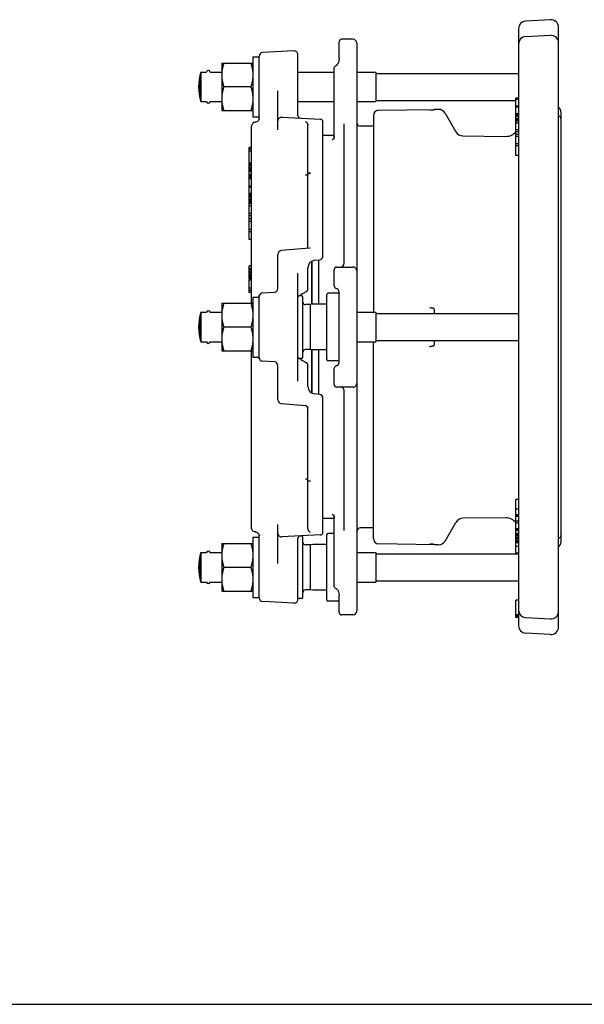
# Model space of a CAD drawing. Header units: inches. Extents: x 0 to 22, y 0 to 17.
# Tile 4 of 9: x 7.2 to 12.5, y 0 to 9.3. Entities that reach past the tile are written whole.
import ezdxf

# ---------------------------------------------------------------- set-up
doc = ezdxf.new("R2010")
doc.units = ezdxf.units.IN
doc.header["$LTSCALE"] = 1.21
doc.header["$MEASUREMENT"] = 0
doc.layers.get('0').update_dxf_attribs({"linetype": 'CONTINUOUS'})

msp = doc.modelspace()

# ---------------------------------------------------------------- linework, layer by layer
at = {"color": 7, "linetype": 'CONTINUOUS'}
for p, q in [((11.8972, 9.211), (11.8972, 3.5741)), ((12.2006, 9.2942), (11.9644, 9.2818)), ((12.2752, 3.5617), (12.2752, 9.2234)), ((10.3341, 9.1091), (10.2278, 9.1091)), ((11.9644, 9.1348), (12.2006, 9.1472)), ((10.2041, 8.9275), (10.2041, 9.0855)), ((10.3695, 9.0737), (10.3695, 3.7114)), ((9.3892, 8.9437), (9.3892, 8.3768)), ((9.3892, 8.9437), (9.4482, 8.9437)), ((9.4482, 8.3541), (9.4482, 8.9481)), ((9.7771, 8.9989), (9.4818, 8.9835)), ((9.8144, 8.388), (9.8144, 8.9635)), ((10.2041, 8.9275), (10.2037, 8.9196)), ((9.0951, 8.8847), (9.0951, 8.4359)), ((9.0951, 8.8847), (9.3892, 8.8847)), ((10.1569, 8.1655), (10.1569, 8.8376)), ((10.1747, 8.8608), (10.1726, 8.8599)), ((10.193, 8.883), (10.193, 8.883)), ((10.193, 8.883), (10.193, 8.883)), ((10.1976, 8.8942), (10.1976, 8.8941)), ((8.8899, 8.5469), (8.8899, 8.7737)), ((8.8972, 8.8), (8.8972, 8.5205)), ((8.8972, 8.8), (8.9514, 8.8)), ((8.9847, 8.8), (9.0951, 8.8)), ((9.8144, 8.8), (10.1569, 8.8)), ((10.3695, 8.8), (10.5508, 8.8)), ((10.5508, 8.8), (10.5508, 8.5205)), ((10.5508, 8.7878), (11.8972, 8.7878)), ((9.3691, 8.6603), (9.1151, 8.6603)), ((9.6254, 8.2544), (9.6254, 8.6234)), ((11.8736, 8.0136), (11.8736, 8.5527)), ((11.8972, 8.5527), (11.8736, 8.5527)), ((8.8972, 8.5205), (8.9514, 8.5205)), ((8.9847, 8.5205), (9.0951, 8.5205)), ((9.8144, 8.5205), (10.1569, 8.5205)), ((10.3695, 8.5205), (10.5508, 8.5205)), ((10.5508, 8.5327), (11.8736, 8.5327)), ((11.8972, 8.542), (11.8736, 8.542)), ((11.8972, 8.4794), (11.8736, 8.4794)), ((11.8972, 8.4681), (11.8736, 8.4681)), ((9.0951, 8.4359), (9.3892, 8.4359)), ((9.3892, 8.3768), (9.4482, 8.3768)), ((9.6627, 8.3735), (10.0282, 8.3544)), ((10.5271, 8.388), (10.5271, 6.5323)), ((10.5769, 8.4387), (11.1016, 8.4478)), ((11.1016, 8.4407), (11.1016, 8.4478)), ((11.1426, 8.4478), (11.1016, 8.4478)), ((11.2039, 8.4124), (11.3059, 8.2357)), ((11.8972, 8.4068), (11.8736, 8.4068)), ((11.8972, 8.4063), (11.8736, 8.4063)), ((11.8972, 8.4029), (11.8736, 8.4029)), ((11.8972, 8.3931), (11.8736, 8.3931)), ((11.8972, 8.379), (11.8736, 8.379)), ((12.2806, 8.3831), (12.28, 8.3835)), ((12.2869, 8.3792), (12.2806, 8.3831)), ((12.2988, 4.3686), (12.2988, 8.4165)), ((9.3774, 6.617), (9.3774, 8.291)), ((9.4147, 8.3265), (9.4109, 8.3263)), ((9.4482, 8.3619), (9.4475, 8.3548)), ((9.9089, 7.844), (9.9089, 8.3)), ((10.0506, 7.0628), (10.0506, 8.3308)), ((10.2514, 6.9949), (10.2514, 8.3115)), ((10.5271, 8.2882), (10.4049, 8.2882)), ((11.8972, 8.3625), (11.8736, 8.3625)), ((11.8972, 8.35), (11.8736, 8.35)), ((11.8972, 8.3373), (11.8736, 8.3373)), ((11.8972, 8.3357), (11.8736, 8.3357)), ((11.8972, 8.3167), (11.8736, 8.3167)), ((10.1569, 8.1996), (10.0506, 8.1996)), ((11.3715, 8.1974), (11.7777, 8.1926)), ((11.8972, 8.2535), (11.8736, 8.2535)), ((11.8972, 8.2345), (11.8736, 8.2345)), ((11.8972, 8.2106), (11.8736, 8.2106)), ((11.8972, 8.1905), (11.8736, 8.1905)), ((9.3538, 7.2185), (9.3538, 8.0866)), ((9.3774, 8.0866), (9.3538, 8.0866)), ((11.8972, 8.1236), (11.8736, 8.1236)), ((11.8972, 8.1036), (11.8736, 8.1036)), ((9.3774, 8.073), (9.3538, 8.073)), ((9.3774, 8.0522), (9.3538, 8.0522)), ((11.8972, 8.0136), (11.8736, 8.0136)), ((9.3774, 7.9385), (9.3538, 7.9385)), ((9.3774, 7.9307), (9.3538, 7.9307)), ((9.3774, 7.9272), (9.3538, 7.9272)), ((9.3774, 7.9138), (9.3538, 7.9138)), ((9.3774, 7.8974), (9.3538, 7.8974)), ((9.3774, 7.8862), (9.3538, 7.8862)), ((9.3774, 7.8761), (9.3538, 7.8761)), ((9.3774, 7.8641), (9.3538, 7.8641)), ((9.3774, 7.8591), (9.3538, 7.8591)), ((9.3774, 7.8303), (9.3538, 7.8303)), ((9.3774, 7.8201), (9.3538, 7.8201)), ((9.3774, 7.8089), (9.3538, 7.8089)), ((9.8874, 7.8274), (9.9089, 7.8288)), ((9.9325, 7.8457), (9.9089, 7.8457)), ((9.9089, 7.1515), (9.9089, 7.829)), ((9.3774, 7.8043), (9.3538, 7.8043)), ((9.3774, 7.7927), (9.3538, 7.7927)), ((9.3774, 7.723), (9.3538, 7.723)), ((9.3774, 7.7107), (9.3538, 7.7107)), ((9.3774, 7.6521), (9.3538, 7.6521)), ((9.3774, 7.642), (9.3538, 7.642)), ((9.3774, 7.6414), (9.3538, 7.6414)), ((9.3774, 7.6363), (9.3538, 7.6363)), ((9.3774, 7.6251), (9.3538, 7.6251)), ((9.3774, 7.6098), (9.3538, 7.6098)), ((9.3774, 7.5928), (9.3538, 7.5928)), ((9.3774, 7.5801), (9.3538, 7.5801)), ((9.3774, 7.5677), (9.3538, 7.5677)), ((9.3774, 7.5595), (9.3538, 7.5595)), ((9.3774, 7.5579), (9.3538, 7.5579)), ((9.3774, 7.5366), (9.3538, 7.5366)), ((9.3774, 7.4655), (9.3538, 7.4655)), ((9.3774, 7.4441), (9.3538, 7.4441)), ((9.3774, 7.4131), (9.3538, 7.4131)), ((9.3774, 7.3903), (9.3538, 7.3903)), ((9.3774, 7.3145), (9.3538, 7.3145)), ((9.3774, 7.2917), (9.3538, 7.2917)), ((9.3774, 7.2185), (9.3538, 7.2185)), ((9.6254, 6.7569), (9.6254, 7.0788)), ((9.923, 7.1373), (9.6578, 7.1141)), ((9.3538, 6.8416), (9.3538, 6.9716)), ((9.3774, 6.9716), (9.3538, 6.9716)), ((9.9443, 7.0141), (9.9443, 6.6066)), ((9.9456, 6.6068), (9.9456, 7.0148)), ((9.9736, 7.0236), (10.0183, 7.0275)), ((10.0092, 7.0267), (10.0092, 6.6081)), ((9.3774, 6.945), (9.3538, 6.945)), ((9.3774, 6.9379), (9.3538, 6.9379)), ((9.3774, 6.9288), (9.3538, 6.9288)), ((9.3774, 6.9141), (9.3538, 6.9141)), ((9.3774, 6.901), (9.3538, 6.901)), ((9.3774, 6.886), (9.3538, 6.886)), ((9.8144, 5.8826), (9.8144, 6.9025)), ((9.9089, 6.757), (9.9089, 6.953)), ((10.1569, 6.7811), (10.1569, 6.9359)), ((10.1805, 6.9595), (10.3341, 6.9595)), ((9.3774, 6.8747), (9.3538, 6.8747)), ((9.3774, 6.8614), (9.3538, 6.8614)), ((9.3774, 6.8518), (9.3538, 6.8518)), ((9.3774, 6.8439), (9.3538, 6.8439)), ((9.3774, 6.8416), (9.3538, 6.8416)), ((9.3538, 6.7204), (9.3538, 6.8359)), ((9.3774, 6.8359), (9.3538, 6.8359)), ((9.3774, 6.7603), (9.3538, 6.7603)), ((9.3774, 6.7372), (9.3538, 6.7372)), ((9.3774, 6.7204), (9.3538, 6.7204)), ((9.4818, 6.7157), (9.5943, 6.7216)), ((9.8536, 6.7074), (9.8893, 6.7253)), ((10.086, 6.0855), (10.086, 6.6996)), ((10.1923, 6.7114), (10.0978, 6.7114)), ((10.2041, 6.0618), (10.2041, 6.7233)), ((9.0951, 6.617), (9.0951, 6.1681)), ((9.0951, 6.617), (9.3892, 6.617)), ((9.3892, 6.676), (9.3892, 6.1091)), ((9.3892, 6.676), (9.4482, 6.676)), ((9.4482, 6.0935), (9.4482, 6.6916)), ((9.8498, 6.6878), (9.8262, 6.6878)), ((9.8616, 6.1091), (9.8616, 6.676)), ((9.9325, 6.6051), (9.8852, 6.6051)), ((9.9554, 6.608), (9.9325, 6.6051)), ((9.9325, 6.18), (9.9325, 6.6051)), ((9.9569, 6.6081), (9.9554, 6.608)), ((10.086, 6.6081), (9.9569, 6.6081)), ((8.8972, 6.5323), (8.8972, 6.2528)), ((8.8972, 6.5323), (8.9514, 6.5323)), ((8.9847, 6.5323), (9.0951, 6.5323)), ((10.3695, 6.5323), (10.5508, 6.5323)), ((10.5508, 6.5323), (10.5508, 6.2528)), ((10.5508, 6.5201), (11.8972, 6.5201)), ((11.1016, 6.5638), (11.1016, 6.5201)), ((8.8899, 6.2791), (8.8899, 6.506)), ((9.3691, 6.3926), (9.1151, 6.3926)), ((8.8972, 6.2528), (8.9514, 6.2528)), ((8.9847, 6.2528), (9.0951, 6.2528)), ((10.3695, 6.2528), (10.5508, 6.2528)), ((10.5271, 4.3974), (10.5271, 6.2528)), ((10.5508, 6.265), (11.8972, 6.265)), ((11.1016, 6.265), (11.1016, 6.2213)), ((9.0951, 6.1681), (9.3892, 6.1681)), ((9.3774, 4.4941), (9.3774, 6.1681)), ((9.9325, 6.18), (9.8852, 6.18)), ((9.9554, 6.1771), (9.9325, 6.18)), ((9.9443, 6.1785), (9.9443, 5.7711)), ((9.9456, 5.7703), (9.9456, 6.1783)), ((9.9569, 6.177), (9.9554, 6.1771)), ((10.086, 6.177), (9.9569, 6.177)), ((10.0092, 6.177), (10.0092, 5.7584)), ((9.3892, 6.1091), (9.4482, 6.1091)), ((9.5943, 6.0635), (9.4818, 6.0694)), ((9.8498, 6.0973), (9.8262, 6.0973)), ((9.8893, 6.0598), (9.8536, 6.0777)), ((10.1923, 6.0737), (10.0978, 6.0737)), ((9.6254, 5.7063), (9.6254, 6.0282)), ((9.9089, 5.8321), (9.9089, 6.0281)), ((10.1569, 5.8492), (10.1569, 6.004)), ((10.3341, 5.8256), (10.1805, 5.8256)), ((10.2514, 4.4736), (10.2514, 5.7902)), ((9.6578, 5.671), (9.8873, 5.6509)), ((10.0183, 5.7576), (9.9736, 5.7615)), ((10.0506, 4.4543), (10.0506, 5.7223)), ((9.9089, 4.5078), (9.9089, 5.6262)), ((9.9325, 4.9394), (9.9089, 4.9394)), ((11.8972, 4.7639), (11.8736, 4.7639)), ((11.8736, 4.2524), (11.8736, 4.7639)), ((11.8972, 4.674), (11.8736, 4.674)), ((10.1569, 4.5855), (10.0506, 4.5855)), ((10.1569, 3.9475), (10.1569, 4.6196)), ((11.7777, 4.5925), (11.3715, 4.5877)), ((11.8972, 4.6204), (11.8736, 4.6204)), ((11.8972, 4.6112), (11.8736, 4.6112)), ((11.8972, 4.6061), (11.8736, 4.6061)), ((11.8972, 4.6048), (11.8736, 4.6048)), ((11.8972, 4.5617), (11.8736, 4.5617)), ((9.6254, 4.1617), (9.6254, 4.5307)), ((10.5271, 4.4969), (10.4049, 4.4969)), ((11.2039, 4.3727), (11.3059, 4.5494)), ((11.8972, 4.5425), (11.8736, 4.5425)), ((11.8972, 4.4894), (11.8736, 4.4894)), ((11.8972, 4.4766), (11.8736, 4.4766)), ((11.8972, 4.4714), (11.8736, 4.4714)), ((9.3892, 4.4083), (9.4482, 4.4083)), ((9.3892, 4.4083), (9.3892, 3.8414)), ((9.4109, 4.4588), (9.4147, 4.4586)), ((9.4454, 4.4371), (9.4475, 4.4303)), ((9.4475, 4.4303), (9.4482, 4.4232)), ((9.4482, 3.837), (9.4482, 4.431)), ((10.0282, 4.4307), (9.6627, 4.4116)), ((9.8144, 3.8216), (9.8144, 4.3971)), ((9.8498, 4.4201), (9.8326, 4.4201)), ((9.8616, 3.8414), (9.8616, 4.4083)), ((10.086, 3.8178), (10.086, 4.4319)), ((10.1569, 4.4437), (10.0978, 4.4437)), ((11.8972, 4.4443), (11.8736, 4.4443)), ((11.8972, 4.432), (11.8736, 4.432)), ((11.8972, 4.4234), (11.8736, 4.4234)), ((11.8972, 4.4067), (11.8736, 4.4067)), ((11.8972, 4.3945), (11.8736, 4.3945)), ((11.8972, 4.3785), (11.8736, 4.3785)), ((11.8972, 4.3706), (11.8736, 4.3706)), ((12.28, 4.4016), (12.2806, 4.402)), ((12.2806, 4.402), (12.2867, 4.4058)), ((9.0951, 4.3492), (9.3892, 4.3492)), ((9.0951, 4.3492), (9.0951, 3.9004)), ((9.9325, 4.3374), (9.8852, 4.3374)), ((9.9554, 4.3403), (9.9325, 4.3374)), ((9.9325, 3.9122), (9.9325, 4.3374)), ((9.9569, 4.3404), (9.9554, 4.3403)), ((10.086, 4.3404), (9.9569, 4.3404)), ((11.1016, 4.3373), (10.5769, 4.3464)), ((11.1016, 4.3373), (11.1016, 4.3444)), ((11.1426, 4.3373), (11.1016, 4.3373)), ((11.8972, 4.3609), (11.8736, 4.3609)), ((11.8972, 4.3574), (11.8736, 4.3574)), ((11.8972, 4.321), (11.8736, 4.321)), ((8.8899, 4.0114), (8.8899, 4.2382)), ((8.8972, 4.2646), (8.9514, 4.2646)), ((8.8972, 4.2646), (8.8972, 3.9851)), ((8.9847, 4.2646), (9.0951, 4.2646)), ((10.3695, 4.2646), (10.5508, 4.2646)), ((10.5508, 4.2646), (10.5508, 3.9851)), ((10.5508, 4.2524), (11.8972, 4.2524)), ((11.8972, 4.2576), (11.8736, 4.2576)), ((9.3691, 4.1248), (9.1151, 4.1248)), ((10.5508, 3.9973), (11.8972, 3.9973)), ((8.8972, 3.9851), (8.9514, 3.9851)), ((8.9847, 3.9851), (9.0951, 3.9851)), ((9.9325, 3.9122), (9.8852, 3.9122)), ((9.9554, 3.9094), (9.9325, 3.9122)), ((9.9569, 3.9093), (9.9554, 3.9094)), ((10.086, 3.9093), (9.9569, 3.9093)), ((10.3695, 3.9851), (10.5508, 3.9851)), ((9.0951, 3.9004), (9.3892, 3.9004)), ((9.3892, 3.8414), (9.4482, 3.8414)), ((9.8498, 3.8296), (9.8262, 3.8296)), ((10.193, 3.9021), (10.193, 3.9021)), ((10.2041, 3.6996), (10.2041, 3.8576)), ((11.8972, 3.8146), (11.8736, 3.8146)), ((11.8736, 3.652), (11.8736, 3.8146)), ((9.7771, 3.7862), (9.4818, 3.8017)), ((10.1923, 3.8059), (10.0978, 3.8059)), ((10.3341, 3.676), (10.2278, 3.676)), ((11.8972, 3.6757), (11.8736, 3.6757)), ((11.8972, 3.6677), (11.8736, 3.6677)), ((11.8972, 3.6604), (11.8736, 3.6604)), ((11.8972, 3.6587), (11.8736, 3.6587)), ((11.8972, 3.6541), (11.8736, 3.6541)), ((11.8972, 3.653), (11.8736, 3.653)), ((11.8972, 3.652), (11.8736, 3.652)), ((11.8972, 3.6516), (11.8736, 3.6516)), ((11.8736, 3.6513), (11.8736, 3.6516)), ((11.8972, 3.6513), (11.8736, 3.6513)), ((11.9644, 3.6503), (12.2006, 3.6379)), ((12.2006, 3.4909), (11.9644, 3.5033)), ((0, 0), (22, 0))]:
    msp.add_line(p, q, dxfattribs=at)
for points in [[(10.1569, 8.8376), (10.1575, 8.8431), (10.1593, 8.848), (10.162, 8.8523), (10.1656, 8.856), (10.17, 8.8588), (10.1727, 8.8599)], [(10.193, 8.883), (10.1923, 8.8815), (10.1901, 8.8775), (10.1879, 8.8739), (10.1856, 8.8706), (10.1831, 8.8676), (10.1806, 8.865), (10.1778, 8.8627), (10.1746, 8.8607)], [(10.2037, 8.9197), (10.2016, 8.9074), (10.1976, 8.894), (10.193, 8.883)], [(12.28, 8.3835), (12.278, 8.3851), (12.2764, 8.3874), (12.2754, 8.3901), (12.2752, 8.3923)], [(12.2988, 8.3582), (12.2985, 8.3615), (12.2965, 8.368), (12.2925, 8.374), (12.2869, 8.3792)], [(9.4109, 8.3263), (9.4034, 8.3251), (9.3964, 8.3224), (9.3901, 8.3182), (9.3848, 8.3127), (9.3808, 8.3061), (9.3782, 8.2987), (9.3774, 8.291)], [(9.4475, 8.3548), (9.4454, 8.348), (9.4419, 8.3417), (9.4373, 8.3363), (9.4316, 8.3319), (9.4252, 8.3287), (9.4183, 8.3269), (9.4147, 8.3265)], [(10.1569, 8.193), (10.1567, 8.1889), (10.1554, 8.1818), (10.1531, 8.1754), (10.15, 8.1698), (10.1465, 8.1652), (10.143, 8.1618), (10.14, 8.1596), (10.1378, 8.1582), (10.1371, 8.1579)], [(10.1368, 4.6273), (10.1367, 4.6274), (10.1373, 4.6271), (10.1393, 4.626), (10.1422, 4.624), (10.1456, 4.6208), (10.1492, 4.6164), (10.1525, 4.6109), (10.1551, 4.6043), (10.1566, 4.5969), (10.1569, 4.5921)], [(9.4109, 4.4588), (9.4034, 4.46), (9.3964, 4.4627), (9.3901, 4.4669), (9.3848, 4.4724), (9.3808, 4.479), (9.3782, 4.4864), (9.3774, 4.4941)], [(9.4147, 4.4586), (9.4183, 4.4582), (9.4252, 4.4564), (9.4316, 4.4532)], [(9.4316, 4.4532), (9.4373, 4.4488), (9.4419, 4.4434), (9.4454, 4.4371)], [(12.2752, 4.3928), (12.2754, 4.395), (12.2764, 4.3977), (12.278, 4.4), (12.28, 4.4016)], [(12.2867, 4.4058), (12.2924, 4.4109), (12.2964, 4.4169), (12.2985, 4.4234), (12.2988, 4.4269)], [(10.1727, 3.9252), (10.1675, 3.9278), (10.1631, 3.9315), (10.1597, 3.9363), (10.1576, 3.9417), (10.1569, 3.9475)], [(10.1726, 3.9252), (10.1747, 3.9243), (10.1779, 3.9223), (10.1807, 3.92), (10.1832, 3.9173), (10.1857, 3.9143), (10.188, 3.911), (10.1903, 3.9073), (10.1924, 3.9034), (10.193, 3.9021)], [(10.193, 3.9021), (10.1976, 3.8909), (10.2017, 3.8775), (10.2037, 3.8653), (10.2041, 3.8576)]]:
    msp.add_lwpolyline(points, dxfattribs=at)
for centre, radius, start, end in [((12.2043, 9.2234), 0.0709, 0, 93), ((11.9681, 9.211), 0.0709, 93, 180), ((10.2278, 9.0855), 0.0236, 90, 180), ((10.3341, 9.0737), 0.0354, 0, 90), ((11.9681, 9.0641), 0.0709, 93, 179.99999), ((12.2043, 9.0764), 0.0709, 0.00001, 93), ((9.4837, 8.9481), 0.0354, 93, 180), ((9.779, 8.9635), 0.0354, 0, 93.00004), ((9.3485, 8.6603), 0.4724, 162.79224, 197.20776), ((8.9681, 8.7961), 0.0177, 13.34, 166.66), ((8.9681, 8.5244), 0.0177, 193.34, 346.66), ((12.2279, 8.4165), 0.0709, 0, 48.17743), ((9.6608, 8.3381), 0.0354, 87, 180), ((9.838, 8.388), 0.0236, 180, 267.00126), ((10.5778, 8.388), 0.0507, 91, 180), ((11.1426, 8.377), 0.0709, 30, 90), ((10.027, 8.3308), 0.0236, 359.99997, 86.99939), ((10.4049, 8.3237), 0.0354, 180, 270), ((11.3724, 8.2741), 0.0768, 210, 269.32596), ((11.7791, 8.3107), 0.1181, 269.32596, 323.32585), ((9.6608, 7.0788), 0.0354, 95, 180), ((9.9797, 6.953), 0.0709, 94.99753, 180), ((10.0152, 7.0628), 0.0354, 275, 360), ((10.216, 6.9949), 0.0354, 270, 360), ((10.1805, 6.9359), 0.0236, 90, 180), ((10.3341, 6.924), 0.0354, 0, 90.00596), ((9.4837, 6.6803), 0.0354, 93, 180), ((9.59, 6.7569), 0.0354, 273.00001, 0), ((9.8852, 6.644), 0.0709, 116.56394, 141.77277), ((9.8734, 6.757), 0.0354, 296.56505, 360), ((10.0978, 6.6996), 0.0118, 90, 180), ((10.1805, 6.7811), 0.0236, 180, 258.46304), ((10.1687, 6.7233), 0.0354, 0.00277, 78.46304), ((10.1923, 6.6996), 0.0118, 0, 90), ((9.8262, 6.676), 0.0118, 90, 180), ((9.8498, 6.676), 0.0118, 0, 90), ((9.8852, 6.6288), 0.0236, 180.00002, 270), ((9.3485, 6.3926), 0.4724, 162.79224, 197.20776), ((8.9681, 6.5284), 0.0177, 13.34, 166.66), ((8.9681, 6.2567), 0.0177, 193.34, 346.66), ((9.8852, 6.1563), 0.0236, 90, 179.99998), ((9.4837, 6.1048), 0.0354, 180, 267), ((9.59, 6.0282), 0.0354, 0, 87), ((9.8262, 6.1091), 0.0118, 180, 270), ((9.8852, 6.1411), 0.0709, 218.22722, 243.43606), ((9.8498, 6.1091), 0.0118, 270, 360), ((9.8734, 6.0281), 0.0354, 0, 63.43495), ((10.0978, 6.0855), 0.0118, 180, 270), ((10.1687, 6.0618), 0.0354, 281.53696, 359.99759), ((10.1923, 6.0855), 0.0118, 270, 360), ((10.1805, 6.004), 0.0236, 101.53696, 180), ((10.3341, 5.8611), 0.0354, 269.99254, 360), ((9.9797, 5.8321), 0.0709, 180, 265.00248), ((10.1805, 5.8492), 0.0236, 180, 270), ((10.216, 5.7902), 0.0354, 0, 90.00124), ((9.6608, 5.7063), 0.0354, 180, 265), ((10.0152, 5.7223), 0.0354, 0, 85), ((9.8852, 5.6274), 0.0236, 72.60286, 85.00005), ((9.8852, 5.6274), 0.0236, 15.23427, 66.1944), ((11.3724, 4.511), 0.0768, 90.67404, 150), ((11.7791, 4.4744), 0.1181, 36.67415, 90.67404), ((10.4049, 4.4614), 0.0354, 90, 180), ((9.6608, 4.447), 0.0354, 180, 273), ((9.838, 4.3971), 0.0236, 92.99999, 180.00009), ((9.8498, 4.4083), 0.0118, 0, 90), ((10.027, 4.4543), 0.0236, 273, 360), ((10.0978, 4.4319), 0.0118, 90, 180), ((10.5778, 4.3971), 0.0507, 180, 269), ((11.1426, 4.4081), 0.0709, 270, 330), ((12.2279, 4.3686), 0.0709, 311.82257, 360), ((8.9681, 4.2607), 0.0177, 13.34, 166.66), ((9.8852, 4.3611), 0.0236, 180.00002, 270), ((9.3485, 4.1248), 0.4724, 162.79224, 197.20776), ((8.9681, 3.989), 0.0177, 193.34, 346.66), ((9.8852, 3.8886), 0.0236, 90, 179.99998), ((9.4837, 3.837), 0.0354, 180, 267), ((9.779, 3.8216), 0.0354, 266.99996, 360), ((9.8262, 3.8414), 0.0118, 180, 270), ((9.8498, 3.8414), 0.0118, 270, 360), ((10.0978, 3.8177), 0.0118, 180, 270), ((10.1923, 3.8177), 0.0118, 270, 360), ((11.9681, 3.721), 0.0709, 180.00001, 267), ((10.2278, 3.6996), 0.0236, 180, 270), ((10.3341, 3.7114), 0.0354, 270, 360), ((12.2043, 3.7087), 0.0709, 267, 359.99999), ((11.9681, 3.5741), 0.0709, 180, 267), ((12.2043, 3.5617), 0.0709, 267, 360)]:
    msp.add_arc(centre, radius, start, end, dxfattribs=at)
for points, start_tangent, end_tangent in [([(9.1151, 8.8847), (9.1041, 8.846), (9.0974, 8.8091)], (-0.024591, -0.073773), (-0.00952, -0.077232)), ([(9.3691, 8.8847), (9.3802, 8.846), (9.3869, 8.8091)], (0.024592, -0.073775), (0.00952, -0.077234)), ([(9.0971, 8.8066), (9.0951, 8.7725)], (-0.003915, -0.033992), (0, -0.034191)), ([(9.0951, 8.7725), (9.0974, 8.7359), (9.1041, 8.699), (9.1151, 8.6603)], (0, -0.114432), (0.036186, -0.108559)), ([(9.0974, 8.8091), (9.0971, 8.8066)], (-0.000303, -0.00246), (-0.000284, -0.002463)), ([(9.3892, 8.7725), (9.3869, 8.7359), (9.3802, 8.699), (9.3691, 8.6603)], (0, -0.114432), (-0.036186, -0.108559)), ([(9.3869, 8.8091), (9.3872, 8.8066)], (0.000303, -0.002458), (0.000283, -0.002461)), ([(9.3872, 8.8066), (9.3892, 8.7725)], (0.003915, -0.033992), (0, -0.034191)), ([(9.1151, 8.6603), (9.1041, 8.6216), (9.0974, 8.5847), (9.0951, 8.5481)], (-0.036186, -0.108559), (0, -0.114432)), ([(9.3691, 8.6603), (9.3802, 8.6216), (9.3869, 8.5847), (9.3892, 8.5481)], (0.036186, -0.108559), (0, -0.114432)), ([(9.0951, 8.5481), (9.0971, 8.5139)], (0, -0.034191), (0.003915, -0.033992)), ([(9.0971, 8.5139), (9.0974, 8.5115)], (0.000285, -0.002474), (0.000305, -0.002472)), ([(9.0974, 8.5115), (9.1041, 8.4746), (9.1151, 8.4359)], (0.009522, -0.07722), (0.024587, -0.073762)), ([(9.3869, 8.5115), (9.3802, 8.4746), (9.3691, 8.4359)], (-0.009521, -0.077221), (-0.024588, -0.073763)), ([(9.3872, 8.5139), (9.3869, 8.5115)], (-0.000285, -0.002473), (-0.000305, -0.002471)), ([(9.3892, 8.5481), (9.3872, 8.5139)], (0, -0.034191), (-0.003915, -0.033992)), ([(11.0713, 8.4394), (11.0669, 8.4392), (11.063, 8.439), (11.0599, 8.4387)], (-0.011376, -0.000341), (-0.011262, -0.001641)), ([(11.1016, 8.4407), (11.1002, 8.4405), (11.0983, 8.4404), (11.0963, 8.4403), (11.0942, 8.4402), (11.0921, 8.4401), (11.09, 8.44), (11.088, 8.4399), (11.0859, 8.4399), (11.0838, 8.4398), (11.0817, 8.4397), (11.0796, 8.4397), (11.0775, 8.4396), (11.0754, 8.4395), (11.0734, 8.4395), (11.0713, 8.4394)], (-0.029988, -0.005061), (-0.030398, -0.000913)), ([(9.887, 8.3335), (9.8911, 8.3297), (9.8948, 8.3261)], (0.007857, -0.007272), (0.007607, -0.007533)), ([(9.8948, 8.3261), (9.8968, 8.3239), (9.8989, 8.3214), (9.9009, 8.3186), (9.9029, 8.3156), (9.9048, 8.3123), (9.9066, 8.3088), (9.908, 8.3052)], (0.017687, -0.017519), (0.007639, -0.023694)), ([(9.908, 8.3052), (9.9087, 8.3023), (9.9089, 8.3)], (0.001639, -0.005081), (0, -0.005339)), ([(9.9089, 7.844), (9.9082, 7.8399), (9.9061, 7.8361), (9.9027, 7.8327), (9.8983, 7.8301), (9.8931, 7.8282), (9.8874, 7.8274)], (0, -0.029687), (-0.029626, -0.001904)), ([(9.9089, 7.829), (9.9095, 7.8328), (9.9112, 7.8363), (9.914, 7.8394), (9.9178, 7.8421), (9.9222, 7.8441), (9.9272, 7.8453), (9.9325, 7.8457)], (0, 0.031838), (0.031838, 0)), ([(9.9125, 7.1364), (9.9107, 7.1367), (9.9096, 7.1383), (9.9091, 7.1414), (9.9089, 7.1458), (9.9089, 7.1516)], (-0.016974, -0.001485), (0, 0.017039)), ([(9.9307, 7.1371), (9.9296, 7.1372), (9.9285, 7.1373), (9.9274, 7.1374), (9.9263, 7.1374), (9.9252, 7.1374), (9.9241, 7.1374), (9.923, 7.1373)], (-0.007666, 0.000938), (-0.007694, -0.000673)), ([(9.1151, 6.617), (9.1041, 6.5783), (9.0974, 6.5414)], (-0.024591, -0.073773), (-0.00952, -0.077232)), ([(9.3691, 6.617), (9.3802, 6.5783), (9.3869, 6.5414)], (0.024592, -0.073775), (0.00952, -0.077234)), ([(9.0971, 6.5389), (9.0951, 6.5048)], (-0.003915, -0.033992), (0, -0.034191)), ([(9.0974, 6.5414), (9.0971, 6.5389)], (-0.000303, -0.00246), (-0.000284, -0.002463)), ([(9.3869, 6.5414), (9.3872, 6.5389)], (0.000303, -0.002458), (0.000283, -0.002461)), ([(9.3872, 6.5389), (9.3892, 6.5048)], (0.003915, -0.033992), (0, -0.034191)), ([(11.0713, 6.5725), (11.0669, 6.5735), (11.063, 6.5754), (11.0599, 6.5784)], (-0.012998, 0.001845), (-0.007591, 0.010711)), ([(11.1016, 6.5638), (11.1002, 6.5657), (11.0983, 6.5667), (11.0963, 6.5675), (11.0942, 6.5681), (11.0921, 6.5687), (11.09, 6.5692), (11.088, 6.5697), (11.0859, 6.5701), (11.0838, 6.5705), (11.0817, 6.5709), (11.0796, 6.5713), (11.0775, 6.5716), (11.0754, 6.5719), (11.0734, 6.5722), (11.0713, 6.5725)], (-0.014321, 0.028902), (-0.031934, 0.004545)), ([(9.0951, 6.5048), (9.0974, 6.4681), (9.1041, 6.4312), (9.1151, 6.3926)], (0, -0.114432), (0.036186, -0.108559)), ([(9.3892, 6.5048), (9.3869, 6.4681), (9.3802, 6.4313), (9.3691, 6.3926)], (0, -0.114432), (-0.036186, -0.108559)), ([(9.1151, 6.3926), (9.1041, 6.3539), (9.0974, 6.3169), (9.0951, 6.2803)], (-0.036186, -0.108559), (0, -0.114432)), ([(9.3691, 6.3926), (9.3802, 6.3538), (9.3869, 6.3169), (9.3892, 6.2803)], (0.036186, -0.108559), (0, -0.114432)), ([(9.0951, 6.2803), (9.0971, 6.2462)], (0, -0.034191), (0.003915, -0.033992)), ([(9.0971, 6.2462), (9.0974, 6.2437)], (0.000285, -0.002474), (0.000305, -0.002472)), ([(9.0974, 6.2437), (9.1041, 6.2068), (9.1151, 6.1681)], (0.009522, -0.07722), (0.024587, -0.073762)), ([(9.3869, 6.2437), (9.3802, 6.2068), (9.3691, 6.1681)], (-0.009521, -0.077221), (-0.024588, -0.073763)), ([(9.3872, 6.2462), (9.3869, 6.2437)], (-0.000285, -0.002473), (-0.000305, -0.002471)), ([(9.3892, 6.2803), (9.3872, 6.2462)], (0, -0.034191), (-0.003915, -0.033992)), ([(11.0599, 6.2067), (11.063, 6.2097), (11.0669, 6.2116), (11.0712, 6.2126)], (0.00758, 0.010677), (0.012965, 0.001827)), ([(11.0713, 6.2126), (11.0734, 6.2129), (11.0755, 6.2132), (11.0776, 6.2135), (11.0797, 6.2139), (11.0818, 6.2142), (11.0839, 6.2146), (11.0859, 6.215), (11.088, 6.2154), (11.0901, 6.2159), (11.0922, 6.2164), (11.0942, 6.217), (11.0963, 6.2176), (11.0983, 6.2184), (11.1002, 6.2194), (11.1016, 6.2213)], (0.03193, 0.004545), (0.014287, 0.028914)), ([(9.887, 5.6517), (9.8875, 5.6516)], (0.000502, -0.000137), (0.000501, -0.000141)), ([(9.8875, 5.6516), (9.8911, 5.6505), (9.8948, 5.649)], (0.007433, -0.002089), (0.007064, -0.003116)), ([(9.908, 5.6336), (9.9087, 5.6298), (9.9089, 5.6262)], (0.001973, -0.007243), (0, -0.007507)), ([(9.9089, 4.9411), (9.9082, 4.9452), (9.9061, 4.949), (9.9027, 4.9524), (9.8983, 4.955), (9.8931, 4.9569), (9.8874, 4.9577)], (0, 0.029687), (-0.029626, 0.001904)), ([(9.9125, 4.4783), (9.9107, 4.4843), (9.9096, 4.4907), (9.9091, 4.4971), (9.9089, 4.5029), (9.9089, 4.5078)], (-0.010668, 0.027856), (-0.000001, 0.029829)), ([(9.923, 4.4609), (9.9208, 4.4634), (9.9186, 4.4665), (9.9165, 4.4699), (9.9144, 4.4738), (9.9125, 4.4783)], (-0.014389, 0.014596), (-0.00733, 0.01914)), ([(9.9307, 4.4536), (9.9296, 4.4546), (9.9285, 4.4556), (9.9274, 4.4566), (9.9263, 4.4577), (9.9252, 4.4587), (9.9241, 4.4598), (9.923, 4.4609)], (-0.007908, 0.007063), (-0.007443, 0.007551)), ([(9.1151, 4.3492), (9.1041, 4.3105), (9.0974, 4.2736)], (-0.024591, -0.073773), (-0.00952, -0.077232)), ([(9.3691, 4.3492), (9.3802, 4.3105), (9.3869, 4.2736)], (0.024592, -0.073775), (0.00952, -0.077234)), ([(11.0599, 4.3464), (11.063, 4.3461), (11.0669, 4.3459), (11.0712, 4.3457)], (0.011228, -0.001634), (0.011341, -0.000339)), ([(11.0713, 4.3457), (11.0734, 4.3456), (11.0755, 4.3456), (11.0776, 4.3455), (11.0797, 4.3454), (11.0818, 4.3454), (11.0839, 4.3453), (11.0859, 4.3452), (11.088, 4.3452), (11.0901, 4.3451), (11.0922, 4.345), (11.0942, 4.3449), (11.0963, 4.3448), (11.0983, 4.3447), (11.1002, 4.3446), (11.1016, 4.3444)], (0.030394, -0.000913), (0.029981, -0.005073)), ([(9.0971, 4.2712), (9.0951, 4.237)], (-0.003915, -0.033992), (0, -0.034191)), ([(9.0951, 4.237), (9.0974, 4.2004), (9.1041, 4.1635), (9.1151, 4.1248)], (0, -0.114432), (0.036186, -0.108559)), ([(9.0974, 4.2736), (9.0971, 4.2712)], (-0.000303, -0.00246), (-0.000284, -0.002463)), ([(9.3892, 4.237), (9.3869, 4.2004), (9.3802, 4.1635), (9.3691, 4.1248)], (0, -0.114432), (-0.036186, -0.108559)), ([(9.3869, 4.2736), (9.3872, 4.2712)], (0.000303, -0.002458), (0.000283, -0.002461)), ([(9.3872, 4.2712), (9.3892, 4.237)], (0.003915, -0.033992), (0, -0.034191)), ([(9.1151, 4.1248), (9.1041, 4.0861), (9.0974, 4.0492), (9.0951, 4.0126)], (-0.036186, -0.108559), (0, -0.114432)), ([(9.3691, 4.1248), (9.3802, 4.0861), (9.3869, 4.0492), (9.3892, 4.0126)], (0.036186, -0.108559), (0, -0.114432)), ([(9.0951, 4.0126), (9.0971, 3.9785)], (0, -0.034191), (0.003915, -0.033992)), ([(9.3892, 4.0126), (9.3872, 3.9785)], (0, -0.034191), (-0.003915, -0.033992)), ([(9.0971, 3.9785), (9.0974, 3.976)], (0.000285, -0.002474), (0.000305, -0.002472)), ([(9.0974, 3.976), (9.1041, 3.9391), (9.1151, 3.9004)], (0.009522, -0.07722), (0.024587, -0.073762)), ([(9.3869, 3.976), (9.3802, 3.9391), (9.3691, 3.9004)], (-0.009521, -0.077221), (-0.024588, -0.073763)), ([(9.3872, 3.9785), (9.3869, 3.976)], (-0.000285, -0.002473), (-0.000305, -0.002471))]:
    msp.add_spline(points, degree=3, dxfattribs=dict(at, start_tangent=start_tangent, end_tangent=end_tangent))

doc.saveas('drawing.dxf')
